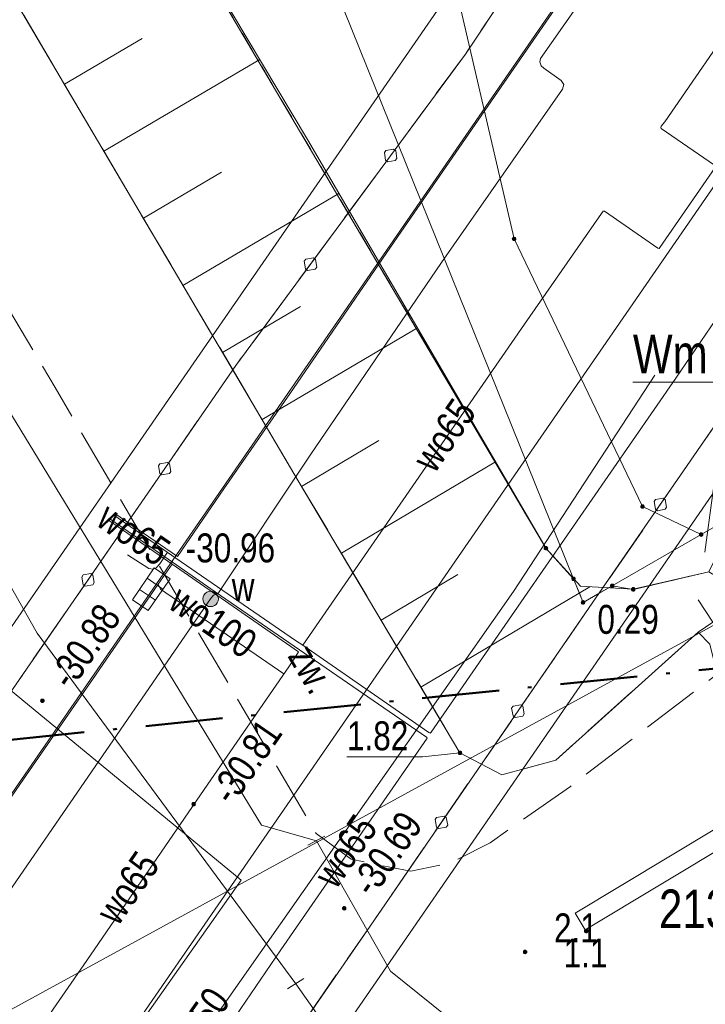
# Model space of a CAD drawing. Header units: metres. Extents: x 5450672 to 5451002, y 5973437 to 5973741.
# Tile 51 of 54: x 5450874 to 5450892, y 5973703 to 5973729. Entities that reach past the tile are written whole.
import ezdxf
from ezdxf.enums import TextEntityAlignment as Align

# ---------------------------------------------------------------- set-up
doc = ezdxf.new("R2010")
doc.units = ezdxf.units.M
for name, pattern in [('L_0_03', [1, 0.5, -0.5]), ('L_0_06', [2, 1.5, -0.5]), ('L_0_0E', [3.5, 2, -0.75, 0, -0.75])]:
    doc.linetypes.add(name, pattern=pattern)
for name, color, linetype, lineweight in [('GEPPGD', 7, 'CONTINUOUS', 18), ('GESDZI', 7, 'CONTINUOUS', 18), ('GESDZI_O', 7, 'CONTINUOUS', 18), ('GESUZY', 96, 'CONTINUOUS', 18), ('GESUZY_O', 96, 'CONTINUOUS', 18), ('GSLDSO', 7, 'CONTINUOUS', 18), ('GSLKBA', 7, 'CONTINUOUS', 18), ('GSPWPN', 7, 'CONTINUOUS', 13), ('GSPWPN_O', 7, 'CONTINUOUS', 13), ('GSPWPS', 7, 'CONTINUOUS', 13), ('GSPWPS_O', 7, 'CONTINUOUS', 13), ('GSSINK', 7, 'CONTINUOUS', 18), ('GSSINN', 7, 'CONTINUOUS', 18), ('GSSKOA', 7, 'CONTINUOUS', 18), ('GSSOTW', 7, 'CONTINUOUS', 18), ('GSSOTW_O', 7, 'CONTINUOUS', 18), ('GSSZSU', 7, 'CONTINUOUS', 18), ('GULEPR', 1, 'CONTINUOUS', 18), ('GULKPR', 36, 'CONTINUOUS', 18), ('GULWPR', 5, 'CONTINUOUS', 18), ('GULWPR_O', 5, 'CONTINUOUS', 18), ('GUPKKS', 36, 'CONTINUOUS', 18), ('GUPPRZ_O', 7, 'CONTINUOUS', 18), ('GUPWUT', 5, 'CONTINUOUS', 18), ('GUPWUT_O', 5, 'CONTINUOUS', 18), ('GUPZCP', 7, 'CONTINUOUS', 18), ('zakres', 6, 'L_0_0E', 50)]:
    doc.layers.add(name, color=color, linetype=linetype, lineweight=lineweight)
doc.styles.add('Arial', font='Arial.ttf')

msp = doc.modelspace()

# ---------------------------------------------------------------- hatches: boundary and pattern name
at = {"layer": 'GEPPGD', "linetype": 'Continuous', "lineweight": 18, "true_color": 0x000000}
for points in [[(5450887.247, 5973722.83), (5450887.235, 5973722.836), (5450887.225, 5973722.846), (5450887.218, 5973722.859), (5450887.216, 5973722.873), (5450887.218, 5973722.886), (5450887.225, 5973722.899), (5450887.235, 5973722.909), (5450887.247, 5973722.915), (5450887.261, 5973722.918), (5450887.275, 5973722.915), (5450887.288, 5973722.909), (5450887.298, 5973722.899), (5450887.304, 5973722.886), (5450887.306, 5973722.873), (5450887.304, 5973722.859), (5450887.298, 5973722.846), (5450887.288, 5973722.836), (5450887.275, 5973722.83), (5450887.261, 5973722.828)], [(5450890.574, 5973715.891), (5450890.562, 5973715.898), (5450890.552, 5973715.908), (5450890.545, 5973715.92), (5450890.543, 5973715.934), (5450890.545, 5973715.948), (5450890.552, 5973715.96), (5450890.562, 5973715.97), (5450890.574, 5973715.977), (5450890.588, 5973715.979), (5450890.602, 5973715.977), (5450890.615, 5973715.97), (5450890.625, 5973715.96), (5450890.631, 5973715.948), (5450890.633, 5973715.934), (5450890.631, 5973715.92), (5450890.625, 5973715.908), (5450890.615, 5973715.898), (5450890.602, 5973715.891), (5450890.588, 5973715.889)], [(5450892.095, 5973715.164), (5450892.083, 5973715.17), (5450892.073, 5973715.18), (5450892.067, 5973715.193), (5450892.064, 5973715.207), (5450892.067, 5973715.221), (5450892.073, 5973715.233), (5450892.083, 5973715.243), (5450892.095, 5973715.249), (5450892.109, 5973715.252), (5450892.123, 5973715.249), (5450892.136, 5973715.243), (5450892.146, 5973715.233), (5450892.152, 5973715.221), (5450892.154, 5973715.207), (5450892.152, 5973715.193), (5450892.146, 5973715.18), (5450892.136, 5973715.17), (5450892.123, 5973715.164), (5450892.109, 5973715.162)], [(5450888.074, 5973714.81), (5450888.061, 5973714.817), (5450888.051, 5973714.827), (5450888.045, 5973714.839), (5450888.043, 5973714.853), (5450888.045, 5973714.867), (5450888.051, 5973714.879), (5450888.061, 5973714.889), (5450888.074, 5973714.896), (5450888.088, 5973714.898), (5450888.102, 5973714.896), (5450888.114, 5973714.889), (5450888.124, 5973714.879), (5450888.131, 5973714.867), (5450888.133, 5973714.853), (5450888.131, 5973714.839), (5450888.124, 5973714.827), (5450888.114, 5973714.817), (5450888.102, 5973714.81), (5450888.088, 5973714.808)], [(5450888.787, 5973714.02), (5450888.774, 5973714.026), (5450888.764, 5973714.036), (5450888.758, 5973714.049), (5450888.755, 5973714.063), (5450888.758, 5973714.077), (5450888.764, 5973714.089), (5450888.774, 5973714.099), (5450888.787, 5973714.106), (5450888.8, 5973714.108), (5450888.814, 5973714.106), (5450888.827, 5973714.099), (5450888.837, 5973714.089), (5450888.843, 5973714.077), (5450888.845, 5973714.063), (5450888.843, 5973714.049), (5450888.837, 5973714.036), (5450888.827, 5973714.026), (5450888.814, 5973714.02), (5450888.8, 5973714.018)], [(5450889.792, 5973713.838), (5450889.779, 5973713.845), (5450889.77, 5973713.855), (5450889.763, 5973713.867), (5450889.761, 5973713.881), (5450889.763, 5973713.895), (5450889.77, 5973713.908), (5450889.779, 5973713.918), (5450889.792, 5973713.924), (5450889.806, 5973713.926), (5450889.82, 5973713.924), (5450889.832, 5973713.918), (5450889.842, 5973713.908), (5450889.849, 5973713.895), (5450889.851, 5973713.881), (5450889.849, 5973713.867), (5450889.842, 5973713.855), (5450889.832, 5973713.845), (5450889.82, 5973713.838), (5450889.806, 5973713.836)], [(5450890.335, 5973713.744), (5450890.322, 5973713.75), (5450890.312, 5973713.76), (5450890.306, 5973713.773), (5450890.304, 5973713.786), (5450890.306, 5973713.8), (5450890.312, 5973713.813), (5450890.322, 5973713.823), (5450890.335, 5973713.829), (5450890.349, 5973713.831), (5450890.363, 5973713.829), (5450890.375, 5973713.823), (5450890.385, 5973713.813), (5450890.392, 5973713.8), (5450890.394, 5973713.786), (5450890.392, 5973713.773), (5450890.385, 5973713.76), (5450890.375, 5973713.75), (5450890.363, 5973713.744), (5450890.349, 5973713.741)], [(5450889.034, 5973713.407), (5450889.021, 5973713.413), (5450889.011, 5973713.423), (5450889.005, 5973713.436), (5450889.003, 5973713.45), (5450889.005, 5973713.464), (5450889.011, 5973713.476), (5450889.021, 5973713.486), (5450889.034, 5973713.492), (5450889.048, 5973713.495), (5450889.062, 5973713.492), (5450889.074, 5973713.486), (5450889.084, 5973713.476), (5450889.091, 5973713.464), (5450889.093, 5973713.45), (5450889.091, 5973713.436), (5450889.084, 5973713.423), (5450889.074, 5973713.413), (5450889.062, 5973713.407), (5450889.048, 5973713.405)]]:
    msp.add_hatch(color=18, dxfattribs=at).paths.add_polyline_path(points)
at = {"layer": 'GSPWPN', "linetype": 'Continuous', "lineweight": 13, "true_color": 0x000000}
for points in [[(5450889.087, 5973704.942), (5450889.091, 5973704.952), (5450889.098, 5973704.962), (5450889.107, 5973704.969), (5450889.118, 5973704.973), (5450889.13, 5973704.975), (5450889.142, 5973704.973), (5450889.152, 5973704.969), (5450889.162, 5973704.962), (5450889.169, 5973704.952), (5450889.173, 5973704.942), (5450889.175, 5973704.93), (5450889.173, 5973704.918), (5450889.169, 5973704.907), (5450889.162, 5973704.898), (5450889.152, 5973704.891), (5450889.142, 5973704.887), (5450889.13, 5973704.885), (5450889.118, 5973704.887), (5450889.107, 5973704.891), (5450889.098, 5973704.898), (5450889.091, 5973704.907), (5450889.087, 5973704.918), (5450889.085, 5973704.93)], [(5450887.504, 5973704.4), (5450887.508, 5973704.41), (5450887.515, 5973704.42), (5450887.525, 5973704.427), (5450887.535, 5973704.431), (5450887.547, 5973704.433), (5450887.559, 5973704.431), (5450887.57, 5973704.427), (5450887.579, 5973704.42), (5450887.586, 5973704.41), (5450887.59, 5973704.4), (5450887.592, 5973704.388), (5450887.59, 5973704.376), (5450887.586, 5973704.365), (5450887.579, 5973704.356), (5450887.57, 5973704.349), (5450887.559, 5973704.345), (5450887.547, 5973704.343), (5450887.535, 5973704.345), (5450887.525, 5973704.349), (5450887.515, 5973704.356), (5450887.508, 5973704.365), (5450887.504, 5973704.376), (5450887.502, 5973704.388)]]:
    msp.add_hatch(color=18, dxfattribs=at).paths.add_polyline_path(points)
at = {"layer": 'GSPWPS', "linetype": 'Continuous', "lineweight": 13, "true_color": 0x000000}
for points in [[(5450890.307, 5973713.802), (5450890.311, 5973713.812), (5450890.318, 5973713.822), (5450890.328, 5973713.829), (5450890.338, 5973713.833), (5450890.35, 5973713.835), (5450890.362, 5973713.833), (5450890.373, 5973713.829), (5450890.382, 5973713.822), (5450890.389, 5973713.812), (5450890.393, 5973713.802), (5450890.395, 5973713.79), (5450890.393, 5973713.778), (5450890.389, 5973713.768), (5450890.382, 5973713.758), (5450890.373, 5973713.751), (5450890.362, 5973713.747), (5450890.35, 5973713.745), (5450890.338, 5973713.747), (5450890.328, 5973713.751), (5450890.318, 5973713.758), (5450890.311, 5973713.768), (5450890.307, 5973713.778), (5450890.305, 5973713.79)], [(5450874.997, 5973710.912), (5450875.001, 5973710.923), (5450875.008, 5973710.932), (5450875.018, 5973710.939), (5450875.028, 5973710.943), (5450875.04, 5973710.945), (5450875.052, 5973710.943), (5450875.062, 5973710.939), (5450875.072, 5973710.932), (5450875.079, 5973710.923), (5450875.083, 5973710.912), (5450875.085, 5973710.9), (5450875.083, 5973710.888), (5450875.079, 5973710.878), (5450875.072, 5973710.868), (5450875.062, 5973710.861), (5450875.052, 5973710.857), (5450875.04, 5973710.855), (5450875.028, 5973710.857), (5450875.018, 5973710.861), (5450875.008, 5973710.868), (5450875.001, 5973710.878), (5450874.997, 5973710.888), (5450874.995, 5973710.9)], [(5450885.817, 5973709.562), (5450885.821, 5973709.573), (5450885.828, 5973709.582), (5450885.837, 5973709.589), (5450885.848, 5973709.593), (5450885.86, 5973709.595), (5450885.872, 5973709.593), (5450885.882, 5973709.589), (5450885.892, 5973709.582), (5450885.899, 5973709.573), (5450885.903, 5973709.562), (5450885.905, 5973709.55), (5450885.903, 5973709.538), (5450885.899, 5973709.528), (5450885.892, 5973709.518), (5450885.882, 5973709.511), (5450885.872, 5973709.507), (5450885.86, 5973709.505), (5450885.848, 5973709.507), (5450885.837, 5973709.511), (5450885.828, 5973709.518), (5450885.821, 5973709.528), (5450885.817, 5973709.538), (5450885.815, 5973709.55)], [(5450878.917, 5973708.232), (5450878.921, 5973708.243), (5450878.928, 5973708.252), (5450878.938, 5973708.259), (5450878.948, 5973708.263), (5450878.96, 5973708.265), (5450878.972, 5973708.263), (5450878.982, 5973708.259), (5450878.992, 5973708.252), (5450878.999, 5973708.243), (5450879.003, 5973708.232), (5450879.005, 5973708.22), (5450879.003, 5973708.208), (5450878.999, 5973708.198), (5450878.992, 5973708.188), (5450878.982, 5973708.181), (5450878.972, 5973708.177), (5450878.96, 5973708.175), (5450878.948, 5973708.177), (5450878.938, 5973708.181), (5450878.928, 5973708.188), (5450878.921, 5973708.198), (5450878.917, 5973708.208), (5450878.915, 5973708.22)], [(5450882.817, 5973705.532), (5450882.821, 5973705.542), (5450882.828, 5973705.552), (5450882.838, 5973705.559), (5450882.848, 5973705.563), (5450882.86, 5973705.565), (5450882.872, 5973705.563), (5450882.883, 5973705.559), (5450882.892, 5973705.552), (5450882.899, 5973705.542), (5450882.903, 5973705.532), (5450882.905, 5973705.52), (5450882.903, 5973705.508), (5450882.899, 5973705.497), (5450882.892, 5973705.488), (5450882.883, 5973705.481), (5450882.872, 5973705.477), (5450882.86, 5973705.475), (5450882.848, 5973705.477), (5450882.838, 5973705.481), (5450882.828, 5973705.488), (5450882.821, 5973705.497), (5450882.817, 5973705.508), (5450882.815, 5973705.52)]]:
    msp.add_hatch(color=18, dxfattribs=at).paths.add_polyline_path(points)
at = {"layer": 'GUPWUT', "linetype": 'Continuous', "lineweight": 18, "true_color": 0x0000ff}
msp.add_hatch(color=5, dxfattribs=at).paths.add_polyline_path([(5450879.207, 5973713.592), (5450879.227, 5973713.64), (5450879.259, 5973713.681), (5450879.3, 5973713.713), (5450879.348, 5973713.733), (5450879.4, 5973713.74), (5450879.452, 5973713.733), (5450879.5, 5973713.713), (5450879.541, 5973713.681), (5450879.573, 5973713.64), (5450879.593, 5973713.592), (5450879.6, 5973713.54), (5450879.593, 5973713.488), (5450879.573, 5973713.44), (5450879.541, 5973713.399), (5450879.5, 5973713.367), (5450879.452, 5973713.347), (5450879.4, 5973713.34), (5450879.348, 5973713.347), (5450879.3, 5973713.367), (5450879.259, 5973713.399), (5450879.227, 5973713.44), (5450879.207, 5973713.488), (5450879.2, 5973713.54)])

# ---------------------------------------------------------------- linework, layer by layer
at = {"layer": 'GEPPGD', "color": 7, "linetype": 'Continuous', "lineweight": 18, "flags": 128}
for points in [[(5450887.247, 5973722.83), (5450887.235, 5973722.836), (5450887.225, 5973722.846), (5450887.218, 5973722.859), (5450887.216, 5973722.873), (5450887.218, 5973722.886), (5450887.225, 5973722.899), (5450887.235, 5973722.909), (5450887.247, 5973722.915), (5450887.261, 5973722.918), (5450887.275, 5973722.915), (5450887.288, 5973722.909), (5450887.298, 5973722.899), (5450887.304, 5973722.886), (5450887.306, 5973722.873), (5450887.304, 5973722.859), (5450887.298, 5973722.846), (5450887.288, 5973722.836), (5450887.275, 5973722.83), (5450887.261, 5973722.828)], [(5450890.574, 5973715.891), (5450890.562, 5973715.898), (5450890.552, 5973715.908), (5450890.545, 5973715.92), (5450890.543, 5973715.934), (5450890.545, 5973715.948), (5450890.552, 5973715.96), (5450890.562, 5973715.97), (5450890.574, 5973715.977), (5450890.588, 5973715.979), (5450890.602, 5973715.977), (5450890.615, 5973715.97), (5450890.625, 5973715.96), (5450890.631, 5973715.948), (5450890.633, 5973715.934), (5450890.631, 5973715.92), (5450890.625, 5973715.908), (5450890.615, 5973715.898), (5450890.602, 5973715.891), (5450890.588, 5973715.889)], [(5450892.095, 5973715.164), (5450892.083, 5973715.17), (5450892.073, 5973715.18), (5450892.067, 5973715.193), (5450892.064, 5973715.207), (5450892.067, 5973715.221), (5450892.073, 5973715.233), (5450892.083, 5973715.243), (5450892.095, 5973715.249), (5450892.109, 5973715.252), (5450892.123, 5973715.249), (5450892.136, 5973715.243), (5450892.146, 5973715.233), (5450892.152, 5973715.221), (5450892.154, 5973715.207), (5450892.152, 5973715.193), (5450892.146, 5973715.18), (5450892.136, 5973715.17), (5450892.123, 5973715.164), (5450892.109, 5973715.162)], [(5450888.074, 5973714.81), (5450888.061, 5973714.817), (5450888.051, 5973714.827), (5450888.045, 5973714.839), (5450888.043, 5973714.853), (5450888.045, 5973714.867), (5450888.051, 5973714.879), (5450888.061, 5973714.889), (5450888.074, 5973714.896), (5450888.088, 5973714.898), (5450888.102, 5973714.896), (5450888.114, 5973714.889), (5450888.124, 5973714.879), (5450888.131, 5973714.867), (5450888.133, 5973714.853), (5450888.131, 5973714.839), (5450888.124, 5973714.827), (5450888.114, 5973714.817), (5450888.102, 5973714.81), (5450888.088, 5973714.808)], [(5450888.787, 5973714.02), (5450888.774, 5973714.026), (5450888.764, 5973714.036), (5450888.758, 5973714.049), (5450888.755, 5973714.063), (5450888.758, 5973714.077), (5450888.764, 5973714.089), (5450888.774, 5973714.099), (5450888.787, 5973714.106), (5450888.8, 5973714.108), (5450888.814, 5973714.106), (5450888.827, 5973714.099), (5450888.837, 5973714.089), (5450888.843, 5973714.077), (5450888.845, 5973714.063), (5450888.843, 5973714.049), (5450888.837, 5973714.036), (5450888.827, 5973714.026), (5450888.814, 5973714.02), (5450888.8, 5973714.018)], [(5450889.792, 5973713.838), (5450889.779, 5973713.845), (5450889.77, 5973713.855), (5450889.763, 5973713.867), (5450889.761, 5973713.881), (5450889.763, 5973713.895), (5450889.77, 5973713.908), (5450889.779, 5973713.918), (5450889.792, 5973713.924), (5450889.806, 5973713.926), (5450889.82, 5973713.924), (5450889.832, 5973713.918), (5450889.842, 5973713.908), (5450889.849, 5973713.895), (5450889.851, 5973713.881), (5450889.849, 5973713.867), (5450889.842, 5973713.855), (5450889.832, 5973713.845), (5450889.82, 5973713.838), (5450889.806, 5973713.836)], [(5450890.335, 5973713.744), (5450890.322, 5973713.75), (5450890.312, 5973713.76), (5450890.306, 5973713.773), (5450890.304, 5973713.786), (5450890.306, 5973713.8), (5450890.312, 5973713.813), (5450890.322, 5973713.823), (5450890.335, 5973713.829), (5450890.349, 5973713.831), (5450890.363, 5973713.829), (5450890.375, 5973713.823), (5450890.385, 5973713.813), (5450890.392, 5973713.8), (5450890.394, 5973713.786), (5450890.392, 5973713.773), (5450890.385, 5973713.76), (5450890.375, 5973713.75), (5450890.363, 5973713.744), (5450890.349, 5973713.741)], [(5450889.034, 5973713.407), (5450889.021, 5973713.413), (5450889.011, 5973713.423), (5450889.005, 5973713.436), (5450889.003, 5973713.45), (5450889.005, 5973713.464), (5450889.011, 5973713.476), (5450889.021, 5973713.486), (5450889.034, 5973713.492), (5450889.048, 5973713.495), (5450889.062, 5973713.492), (5450889.074, 5973713.486), (5450889.084, 5973713.476), (5450889.091, 5973713.464), (5450889.093, 5973713.45), (5450889.091, 5973713.436), (5450889.084, 5973713.423), (5450889.074, 5973713.413), (5450889.062, 5973713.407), (5450889.048, 5973713.405)]]:
    msp.add_lwpolyline(points, close=True, dxfattribs=at)
at = {"layer": 'GESDZI', "color": 7, "linetype": 'Continuous', "lineweight": 18, "flags": 128}
for points in [[(5450887.261, 5973722.873), (5450890.588, 5973715.934), (5450892.109, 5973715.207), (5450889.806, 5973713.881), (5450889.048, 5973713.45), (5450888.8, 5973714.063), (5450880.098, 5973735.655), (5450877.693, 5973739.33), (5450882.55, 5973740.584), (5450883.673, 5973738.337)], [(5450888.088, 5973714.853), (5450875.658, 5973735.93), (5450874.099, 5973738.402), (5450877.693, 5973739.33), (5450880.098, 5973735.655), (5450888.8, 5973714.063)], [(5450892.307, 5973714.242), (5450890.349, 5973713.786), (5450889.806, 5973713.881), (5450892.109, 5973715.207), (5450893.045, 5973715.743)], [(5450868.694, 5973699.87), (5450894.454, 5973713.965), (5450901.457, 5973702.377)]]:
    msp.add_lwpolyline(points, close=True, dxfattribs=at)
for points in [[(5450883.673, 5973738.337), (5450887.261, 5973722.873)], [(5450888.088, 5973714.853), (5450875.658, 5973735.93)], [(5450887.261, 5973722.873), (5450890.588, 5973715.934)], [(5450890.588, 5973715.934), (5450892.109, 5973715.207)], [(5450892.109, 5973715.207), (5450893.045, 5973715.743)], [(5450888.8, 5973714.063), (5450888.088, 5973714.853)], [(5450892.307, 5973714.242), (5450890.349, 5973713.786)], [(5450868.694, 5973699.87), (5450894.454, 5973713.965)], [(5450889.048, 5973713.45), (5450888.8, 5973714.063)], [(5450889.806, 5973713.881), (5450889.048, 5973713.45)], [(5450890.349, 5973713.786), (5450889.806, 5973713.881)]]:
    msp.add_lwpolyline(points, dxfattribs=at)
at = {"layer": 'GESUZY', "color": 96, "linetype": 'L_0_03', "lineweight": 18, "flags": 128}
for points in [[(5450875.658, 5973735.93), (5450888.088, 5973714.853)], [(5450888.088, 5973714.853), (5450875.658, 5973735.93)], [(5450888.088, 5973714.853), (5450888.8, 5973714.063)], [(5450888.8, 5973714.063), (5450888.088, 5973714.853)], [(5450890.349, 5973713.786), (5450892.307, 5973714.242)], [(5450892.307, 5973714.242), (5450890.349, 5973713.786)], [(5450888.8, 5973714.063), (5450889.048, 5973713.45)], [(5450889.048, 5973713.45), (5450888.8, 5973714.063)], [(5450889.048, 5973713.45), (5450889.806, 5973713.881)], [(5450889.806, 5973713.881), (5450889.048, 5973713.45)], [(5450889.806, 5973713.881), (5450890.349, 5973713.786)], [(5450890.349, 5973713.786), (5450889.806, 5973713.881)]]:
    msp.add_lwpolyline(points, dxfattribs=at)
at = {"layer": 'GESUZY_O', "color": 96, "linetype": 'Continuous', "lineweight": 13, "flags": 128}
msp.add_lwpolyline([(5450892.201, 5973714.754), (5450892.8, 5973719.159), (5450890.34, 5973719.159)], dxfattribs=at)
at = {"layer": 'GSLDSO', "color": 7, "linetype": 'Continuous', "lineweight": 18, "flags": 128}
for points in [[(5450894.455, 5973713.687), (5450896.851, 5973709.623), (5450889.099, 5973704.966)], [(5450894.025, 5973713.433), (5450896.169, 5973709.797), (5450888.841, 5973705.394)], [(5450889.099, 5973704.966), (5450888.841, 5973705.394)]]:
    msp.add_lwpolyline(points, dxfattribs=at)
at = {"layer": 'GSLKBA', "color": 7, "linetype": 'Continuous', "lineweight": 18, "flags": 128}
for points in [[(5450890.749, 5973734.979), (5450889.17, 5973732.44), (5450886, 5973727.66), (5450880.05, 5973719.59), (5450874.38, 5973711.36), (5450868.71, 5973703.12), (5450863.04, 5973694.89), (5450857.36, 5973686.66), (5450851.68, 5973678.41), (5450846, 5973670.19), (5450840.33, 5973661.97), (5450834.65, 5973653.74)], [(5450832.42, 5973630.97), (5450838.11, 5973639.2), (5450843.79, 5973647.45), (5450855.15, 5973663.92), (5450860.82, 5973672.13), (5450866.48, 5973680.36), (5450872.16, 5973688.6), (5450877.87, 5973696.85), (5450883.53, 5973705.06), (5450889.21, 5973713.32), (5450894.88, 5973721.54), (5450897.56, 5973725.426)]]:
    msp.add_lwpolyline(points, dxfattribs=at)
for points in [[(5450884.14, 5973725.194), (5450884.194, 5973725.155), (5450884.224, 5973724.957), (5450884.184, 5973724.903), (5450883.987, 5973724.873), (5450883.933, 5973724.913), (5450883.903, 5973725.11), (5450883.943, 5973725.164)], [(5450884.14, 5973725.194), (5450884.194, 5973725.155), (5450884.224, 5973724.957), (5450884.184, 5973724.903), (5450883.987, 5973724.873), (5450883.933, 5973724.913), (5450883.903, 5973725.11), (5450883.943, 5973725.164)], [(5450882.063, 5973722.377), (5450882.117, 5973722.337), (5450882.147, 5973722.14), (5450882.107, 5973722.086), (5450881.91, 5973722.056), (5450881.856, 5973722.095), (5450881.826, 5973722.293), (5450881.866, 5973722.347)], [(5450882.063, 5973722.377), (5450882.117, 5973722.337), (5450882.147, 5973722.14), (5450882.107, 5973722.086), (5450881.91, 5973722.056), (5450881.856, 5973722.095), (5450881.826, 5973722.293), (5450881.866, 5973722.347)], [(5450878.28, 5973717.079), (5450878.335, 5973717.041), (5450878.371, 5973716.844), (5450878.333, 5973716.789), (5450878.136, 5973716.753), (5450878.081, 5973716.791), (5450878.045, 5973716.988), (5450878.083, 5973717.043)], [(5450878.28, 5973717.079), (5450878.335, 5973717.041), (5450878.371, 5973716.844), (5450878.333, 5973716.789), (5450878.136, 5973716.753), (5450878.081, 5973716.791), (5450878.045, 5973716.988), (5450878.083, 5973717.043)], [(5450890.98, 5973715.826), (5450890.924, 5973715.864), (5450890.888, 5973716.061), (5450890.926, 5973716.116), (5450891.123, 5973716.153), (5450891.178, 5973716.115), (5450891.214, 5973715.918), (5450891.176, 5973715.863)], [(5450890.98, 5973715.826), (5450890.924, 5973715.864), (5450890.888, 5973716.061), (5450890.926, 5973716.116), (5450891.123, 5973716.153), (5450891.178, 5973716.115), (5450891.214, 5973715.918), (5450891.176, 5973715.863)], [(5450876.294, 5973714.197), (5450876.349, 5973714.159), (5450876.385, 5973713.962), (5450876.347, 5973713.907), (5450876.15, 5973713.871), (5450876.095, 5973713.909), (5450876.059, 5973714.106), (5450876.097, 5973714.161)], [(5450876.294, 5973714.197), (5450876.349, 5973714.159), (5450876.385, 5973713.962), (5450876.347, 5973713.907), (5450876.15, 5973713.871), (5450876.095, 5973713.909), (5450876.059, 5973714.106), (5450876.097, 5973714.161)], [(5450887.29, 5973710.469), (5450887.235, 5973710.507), (5450887.198, 5973710.704), (5450887.236, 5973710.759), (5450887.433, 5973710.795), (5450887.488, 5973710.757), (5450887.525, 5973710.56), (5450887.487, 5973710.505)], [(5450887.29, 5973710.469), (5450887.235, 5973710.507), (5450887.198, 5973710.704), (5450887.236, 5973710.759), (5450887.433, 5973710.795), (5450887.488, 5973710.757), (5450887.525, 5973710.56), (5450887.487, 5973710.505)], [(5450885.307, 5973707.585), (5450885.252, 5973707.623), (5450885.215, 5973707.82), (5450885.253, 5973707.875), (5450885.45, 5973707.911), (5450885.505, 5973707.873), (5450885.542, 5973707.676), (5450885.504, 5973707.621)], [(5450885.307, 5973707.585), (5450885.252, 5973707.623), (5450885.215, 5973707.82), (5450885.253, 5973707.875), (5450885.45, 5973707.911), (5450885.505, 5973707.873), (5450885.542, 5973707.676), (5450885.504, 5973707.621)]]:
    msp.add_lwpolyline(points, close=True, dxfattribs=at)
at = {"layer": 'GSPWPN', "color": 7, "linetype": 'Continuous', "lineweight": 13, "flags": 128}
for points in [[(5450889.087, 5973704.942), (5450889.091, 5973704.952), (5450889.098, 5973704.962), (5450889.107, 5973704.969), (5450889.118, 5973704.973), (5450889.13, 5973704.975), (5450889.142, 5973704.973), (5450889.152, 5973704.969), (5450889.162, 5973704.962), (5450889.169, 5973704.952), (5450889.173, 5973704.942), (5450889.175, 5973704.93), (5450889.173, 5973704.918), (5450889.169, 5973704.907), (5450889.162, 5973704.898), (5450889.152, 5973704.891), (5450889.142, 5973704.887), (5450889.13, 5973704.885), (5450889.118, 5973704.887), (5450889.107, 5973704.891), (5450889.098, 5973704.898), (5450889.091, 5973704.907), (5450889.087, 5973704.918), (5450889.085, 5973704.93)], [(5450887.504, 5973704.4), (5450887.508, 5973704.41), (5450887.515, 5973704.42), (5450887.525, 5973704.427), (5450887.535, 5973704.431), (5450887.547, 5973704.433), (5450887.559, 5973704.431), (5450887.57, 5973704.427), (5450887.579, 5973704.42), (5450887.586, 5973704.41), (5450887.59, 5973704.4), (5450887.592, 5973704.388), (5450887.59, 5973704.376), (5450887.586, 5973704.365), (5450887.579, 5973704.356), (5450887.57, 5973704.349), (5450887.559, 5973704.345), (5450887.547, 5973704.343), (5450887.535, 5973704.345), (5450887.525, 5973704.349), (5450887.515, 5973704.356), (5450887.508, 5973704.365), (5450887.504, 5973704.376), (5450887.502, 5973704.388)]]:
    msp.add_lwpolyline(points, close=True, dxfattribs=at)
at = {"layer": 'GSPWPS', "color": 7, "linetype": 'Continuous', "lineweight": 13, "flags": 128}
for points in [[(5450890.307, 5973713.802), (5450890.311, 5973713.812), (5450890.318, 5973713.822), (5450890.328, 5973713.829), (5450890.338, 5973713.833), (5450890.35, 5973713.835), (5450890.362, 5973713.833), (5450890.373, 5973713.829), (5450890.382, 5973713.822), (5450890.389, 5973713.812), (5450890.393, 5973713.802), (5450890.395, 5973713.79), (5450890.393, 5973713.778), (5450890.389, 5973713.768), (5450890.382, 5973713.758), (5450890.373, 5973713.751), (5450890.362, 5973713.747), (5450890.35, 5973713.745), (5450890.338, 5973713.747), (5450890.328, 5973713.751), (5450890.318, 5973713.758), (5450890.311, 5973713.768), (5450890.307, 5973713.778), (5450890.305, 5973713.79)], [(5450874.997, 5973710.912), (5450875.001, 5973710.923), (5450875.008, 5973710.932), (5450875.018, 5973710.939), (5450875.028, 5973710.943), (5450875.04, 5973710.945), (5450875.052, 5973710.943), (5450875.062, 5973710.939), (5450875.072, 5973710.932), (5450875.079, 5973710.923), (5450875.083, 5973710.912), (5450875.085, 5973710.9), (5450875.083, 5973710.888), (5450875.079, 5973710.878), (5450875.072, 5973710.868), (5450875.062, 5973710.861), (5450875.052, 5973710.857), (5450875.04, 5973710.855), (5450875.028, 5973710.857), (5450875.018, 5973710.861), (5450875.008, 5973710.868), (5450875.001, 5973710.878), (5450874.997, 5973710.888), (5450874.995, 5973710.9)], [(5450885.817, 5973709.562), (5450885.821, 5973709.573), (5450885.828, 5973709.582), (5450885.837, 5973709.589), (5450885.848, 5973709.593), (5450885.86, 5973709.595), (5450885.872, 5973709.593), (5450885.882, 5973709.589), (5450885.892, 5973709.582), (5450885.899, 5973709.573), (5450885.903, 5973709.562), (5450885.905, 5973709.55), (5450885.903, 5973709.538), (5450885.899, 5973709.528), (5450885.892, 5973709.518), (5450885.882, 5973709.511), (5450885.872, 5973709.507), (5450885.86, 5973709.505), (5450885.848, 5973709.507), (5450885.837, 5973709.511), (5450885.828, 5973709.518), (5450885.821, 5973709.528), (5450885.817, 5973709.538), (5450885.815, 5973709.55)], [(5450878.917, 5973708.232), (5450878.921, 5973708.243), (5450878.928, 5973708.252), (5450878.938, 5973708.259), (5450878.948, 5973708.263), (5450878.96, 5973708.265), (5450878.972, 5973708.263), (5450878.982, 5973708.259), (5450878.992, 5973708.252), (5450878.999, 5973708.243), (5450879.003, 5973708.232), (5450879.005, 5973708.22), (5450879.003, 5973708.208), (5450878.999, 5973708.198), (5450878.992, 5973708.188), (5450878.982, 5973708.181), (5450878.972, 5973708.177), (5450878.96, 5973708.175), (5450878.948, 5973708.177), (5450878.938, 5973708.181), (5450878.928, 5973708.188), (5450878.921, 5973708.198), (5450878.917, 5973708.208), (5450878.915, 5973708.22)], [(5450882.817, 5973705.532), (5450882.821, 5973705.542), (5450882.828, 5973705.552), (5450882.838, 5973705.559), (5450882.848, 5973705.563), (5450882.86, 5973705.565), (5450882.872, 5973705.563), (5450882.883, 5973705.559), (5450882.892, 5973705.552), (5450882.899, 5973705.542), (5450882.903, 5973705.532), (5450882.905, 5973705.52), (5450882.903, 5973705.508), (5450882.899, 5973705.497), (5450882.892, 5973705.488), (5450882.883, 5973705.481), (5450882.872, 5973705.477), (5450882.86, 5973705.475), (5450882.848, 5973705.477), (5450882.838, 5973705.481), (5450882.828, 5973705.488), (5450882.821, 5973705.497), (5450882.817, 5973705.508), (5450882.815, 5973705.52)]]:
    msp.add_lwpolyline(points, close=True, dxfattribs=at)
at = {"layer": 'GSPWPS_O', "color": 7, "linetype": 'Continuous', "lineweight": 13, "flags": 128}
msp.add_lwpolyline([(5450885.86, 5973709.55), (5450884.891, 5973709.445), (5450882.931, 5973709.445)], dxfattribs=at)
at = {"layer": 'GSSINK', "color": 7, "linetype": 'Continuous', "lineweight": 18, "flags": 128}
msp.add_lwpolyline([(5450898.152, 5973724.595), (5450895.74, 5973721.1), (5450888.37, 5973710.41), (5450864.3, 5973675.5), (5450848.97, 5973653.28), (5450825.56, 5973619.34), (5450800.71, 5973583.31), (5450779.56, 5973552.63), (5450763.23, 5973528.96), (5450755.93, 5973518.6), (5450744.27, 5973503.7), (5450743.237, 5973502.493), (5450731.904, 5973509.257), (5450733.85, 5973511.51), (5450743.62, 5973523.84), (5450753.2, 5973537.31), (5450769.65, 5973561.17), (5450790.4, 5973591.26), (5450815.86, 5973628.18), (5450837.29, 5973659.24), (5450849.91, 5973677.54), (5450875.1, 5973714.07), (5450885.68, 5973729.4), (5450890.128, 5973735.85)], close=True, dxfattribs=at)
at = {"layer": 'GSSINN', "color": 7, "linetype": 'Continuous', "lineweight": 18, "flags": 128}
for points in [[(5450883.673, 5973738.337), (5450887.261, 5973722.873)], [(5450887.261, 5973722.873), (5450890.588, 5973715.934)], [(5450890.588, 5973715.934), (5450892.109, 5973715.207)], [(5450892.109, 5973715.207), (5450893.045, 5973715.743)]]:
    msp.add_lwpolyline(points, dxfattribs=at)
at = {"layer": 'GSSKOA', "color": 7, "linetype": 'L_0_06', "lineweight": 18, "flags": 128}
msp.add_lwpolyline([(5450732.736, 5973508.76), (5450737.66, 5973514.64), (5450749.5, 5973530.31), (5450755.17, 5973538.49), (5450760.82, 5973546.72), (5450766.52, 5973554.96), (5450772.2, 5973563.2), (5450777.88, 5973571.45), (5450783.54, 5973579.66), (5450789.24, 5973587.88), (5450794.91, 5973596.12), (5450800.57, 5973604.34), (5450806.24, 5973612.58), (5450811.93, 5973620.82), (5450817.62, 5973629.05), (5450823.28, 5973637.27), (5450828.99, 5973645.53), (5450834.65, 5973653.74), (5450840.33, 5973661.97), (5450846, 5973670.19), (5450851.68, 5973678.41), (5450857.36, 5973686.66), (5450863.04, 5973694.89), (5450868.71, 5973703.12), (5450874.38, 5973711.36), (5450880.05, 5973719.59), (5450886, 5973727.66), (5450889.17, 5973732.44), (5450890.749, 5973734.979), (5450897.56, 5973725.426), (5450894.88, 5973721.54), (5450889.21, 5973713.32), (5450883.53, 5973705.06), (5450877.87, 5973696.85), (5450872.16, 5973688.6), (5450866.48, 5973680.36), (5450860.82, 5973672.13), (5450855.15, 5973663.92), (5450843.79, 5973647.45), (5450838.11, 5973639.2), (5450832.42, 5973630.97), (5450826.76, 5973622.77), (5450821.08, 5973614.52), (5450815.4, 5973606.29), (5450809.71, 5973598.04), (5450804.06, 5973589.82), (5450798.36, 5973581.56), (5450792.67, 5973573.31), (5450787, 5973565.1), (5450781.33, 5973556.88), (5450775.66, 5973548.65), (5450769.97, 5973540.41), (5450764.29, 5973532.18), (5450758.55, 5973523.94), (5450752.58, 5973515.69), (5450746.3, 5973507.68), (5450742.38, 5973503.004)], close=True, dxfattribs=at)
at = {"layer": 'GSSOTW', "color": 7, "linetype": 'L_0_06', "lineweight": 18, "flags": 128}
for points in [[(5450869.268, 5973737.155), (5450874.42, 5973728.9), (5450881.67, 5973716.6), (5450885.86, 5973709.55), (5450886.94, 5973708.98), (5450888.34, 5973709.36), (5450892.03, 5973712.68)], [(5450892.03, 5973712.68), (5450892.33, 5973712.37), (5450892.52, 5973711.59), (5450888.72, 5973708.68), (5450886.64, 5973707.22), (5450885.59, 5973706.69), (5450884.59, 5973706.48), (5450883.04, 5973706.79), (5450882.13, 5973707.46), (5450875.37, 5973719.02), (5450868.52, 5973730.62), (5450865.205, 5973736.106)]]:
    msp.add_lwpolyline(points, dxfattribs=at)
at = {"layer": 'GSSZSU', "color": 7, "linetype": 'Continuous', "lineweight": 18, "flags": 128}
msp.add_lwpolyline([(5450893.39, 5973713.6), (5450892.03, 5973712.68), (5450888.34, 5973709.36), (5450886.94, 5973708.98), (5450885.86, 5973709.55), (5450881.67, 5973716.6), (5450874.42, 5973728.9), (5450869.268, 5973737.155), (5450874.039, 5973738.387), (5450875.66, 5973735.93), (5450881.91, 5973725.45), (5450888.09, 5973714.85), (5450888.98, 5973713.87), (5450890.35, 5973713.79), (5450892.31, 5973714.24)], close=True, dxfattribs=at)
for points in [[(5450875.61, 5973726.881), (5450877.625, 5973728.068)], [(5450876.634, 5973725.143), (5450880.673, 5973727.524)], [(5450877.658, 5973723.406), (5450879.682, 5973724.599)], [(5450878.683, 5973721.668), (5450882.725, 5973724.051)], [(5450879.707, 5973719.931), (5450881.724, 5973721.12)], [(5450880.731, 5973718.193), (5450884.757, 5973720.567)], [(5450881.755, 5973716.456), (5450883.76, 5973717.648)], [(5450882.786, 5973714.723), (5450886.78, 5973717.097)], [(5450883.816, 5973712.989), (5450885.806, 5973714.171)], [(5450884.847, 5973711.255), (5450889.223, 5973713.856)], [(5450892.415, 5973712.941), (5450892.028, 5973713.513)]]:
    msp.add_lwpolyline(points, dxfattribs=at)
at = {"layer": 'GULEPR', "color": 1, "linetype": 'Continuous', "lineweight": 18, "flags": 128}
for points in [[(5450882.14, 5973707.272), (5450880.718, 5973707.672), (5450872.211, 5973721.627), (5450872.928, 5973721.738), (5450864.937, 5973736.037)], [(5450881.604, 5973703.566), (5450874.905, 5973712.65), (5450871.937, 5973717.878), (5450862.929, 5973731.499), (5450860.675, 5973734.937)], [(5450739.328, 5973504.825), (5450739.51, 5973505.03), (5450748.75, 5973516.53), (5450757.42, 5973528.46), (5450895.375, 5973728.49)], [(5450882.14, 5973707.272), (5450884.056, 5973703.895), (5450891.313, 5973698.048), (5450893.326, 5973698.325), (5450893.948, 5973696.862), (5450893.5, 5973693.588), (5450894.84, 5973689.61), (5450905.85, 5973676.04), (5450905.3, 5973673.29), (5450890.96, 5973663.42), (5450886.73, 5973669.49)], [(5450890.782, 5973685.339), (5450889.247, 5973689.397), (5450887.098, 5973691.817), (5450886.629, 5973696.745), (5450885.074, 5973698.642), (5450881.604, 5973703.566)]]:
    msp.add_lwpolyline(points, dxfattribs=at)
at = {"layer": 'GULKPR', "color": 36, "linetype": 'Continuous', "lineweight": 18, "flags": 128}
msp.add_lwpolyline([(5450891.64, 5973733.729), (5450864.09, 5973693.78), (5450752.44, 5973531.9), (5450743.95, 5973520.2), (5450734.89, 5973508.94), (5450734.04, 5973507.982)], dxfattribs=at)
at = {"layer": 'GULWPR', "color": 5, "linetype": 'Continuous', "lineweight": 18, "flags": 128}
for points in [[(5450876.245, 5973700.644), (5450880.188, 5973706.247), (5450868.819, 5973715.619), (5450865.746, 5973718.164), (5450862.627, 5973723.397), (5450857.173, 5973734.033)], [(5450876.92, 5973715.75), (5450878.54, 5973714.64), (5450879.74, 5973716.39), (5450881.45, 5973718.86), (5450884.25, 5973722.93), (5450891.669, 5973733.688)], [(5450892.503, 5973732.519), (5450892.29, 5973732.21), (5450892.16, 5973732.11), (5450892.01, 5973732.15), (5450891.58, 5973732.44), (5450891.48, 5973732.49), (5450891.37, 5973732.47), (5450891.3, 5973732.39), (5450890.01, 5973730.52), (5450888.86, 5973728.85), (5450887.95, 5973727.55), (5450887.93, 5973727.46), (5450887.96, 5973727.36), (5450888.03, 5973727.3), (5450888.48, 5973726.98), (5450888.55, 5973726.87), (5450888.52, 5973726.75), (5450885.38, 5973722.26), (5450881.98, 5973717.27), (5450879.59, 5973713.67), (5450879.47, 5973713.64), (5450879.4, 5973713.54), (5450874.83, 5973706.9), (5450868.72, 5973698.03)], [(5450881.79, 5973712.34), (5450883.81, 5973715.27), (5450887.53, 5973720.66), (5450889.47, 5973723.44), (5450889.57, 5973723.59), (5450889.6, 5973723.59), (5450890.99, 5973722.63), (5450891.02, 5973722.62), (5450891.04, 5973722.65), (5450892.47, 5973724.72), (5450892.48, 5973724.75), (5450892.45, 5973724.78), (5450891.07, 5973725.73), (5450891.06, 5973725.75), (5450891.07, 5973725.79), (5450891.17, 5973725.91), (5450893.21, 5973728.88), (5450894.1, 5973730.16), (5450894.142, 5973730.22)], [(5450881.79, 5973712.34), (5450885.05, 5973710.08), (5450885.09, 5973710.06), (5450885.11, 5973710.09), (5450887.52, 5973713.58), (5450891.45, 5973719.26), (5450893.14, 5973721.73), (5450893.86, 5973722.78), (5450896.61, 5973726.758)], [(5450794.71, 5973579.79), (5450799.5, 5973586.75), (5450802.45, 5973591.02), (5450805.93, 5973596.08), (5450810.82, 5973603.13), (5450814.92, 5973609.11), (5450818.7, 5973614.61), (5450822.55, 5973620.15), (5450827.8, 5973627.78), (5450830.5, 5973631.69), (5450834.43, 5973637.34), (5450836.1, 5973639.92), (5450840.83, 5973646.66), (5450845.49, 5973653.46), (5450851.15, 5973661.65), (5450857.09, 5973670.18), (5450863.91, 5973680.13), (5450866.28, 5973683.56), (5450870.41, 5973689.58), (5450873.93, 5973694.68), (5450877.4, 5973699.68), (5450887.25, 5973713.73), (5450890.91, 5973719.34)], [(5450876.89, 5973715.71), (5450878.5, 5973714.6), (5450881.6, 5973712.46), (5450881.79, 5973712.34)], [(5450867.56, 5973684.64), (5450871, 5973689.61), (5450874.4, 5973694.55), (5450877.81, 5973699.5), (5450879.53, 5973701.97), (5450881.22, 5973704.44), (5450885.01, 5973709.93), (5450884.99, 5973709.96), (5450881.7, 5973712.22), (5450879.52, 5973713.72), (5450878.41, 5973714.49), (5450876.81, 5973715.6)], [(5450876.78, 5973715.56), (5450878.4, 5973714.44)], [(5450878.28, 5973714.75), (5450878.08, 5973714.45), (5450877.99, 5973714.35), (5450877.91, 5973714.31), (5450877.8, 5973714.33), (5450877.25, 5973714.68)], [(5450878.4, 5973714.44), (5450878.04, 5973713.92), (5450876.34, 5973711.45), (5450874.63, 5973708.98), (5450871.23, 5973704.05), (5450869.52, 5973701.58), (5450867.82, 5973699.11), (5450866.12, 5973696.64), (5450864.41, 5973694.17), (5450862.71, 5973691.7), (5450861.01, 5973689.23)], [(5450865.17, 5973688.18), (5450867.61, 5973691.77), (5450873.65, 5973700.53), (5450874.35, 5973701.51), (5450876.19, 5973704.17), (5450879.23, 5973708.6), (5450881.52, 5973711.92), (5450881.68, 5973712.17), (5450878.4, 5973714.44)], [(5450878.04, 5973713.92), (5450878.1, 5973713.79), (5450881.3, 5973711.6)]]:
    msp.add_lwpolyline(points, dxfattribs=at)
at = {"layer": 'GUPKKS', "color": 36, "linetype": 'Continuous', "lineweight": 18, "flags": 128}
msp.add_lwpolyline([(5450878.349, 5973714.06), (5450877.782, 5973713.236), (5450877.371, 5973713.52), (5450877.938, 5973714.344)], close=True, dxfattribs=at)
for points in [[(5450878.165, 5973713.792), (5450877.753, 5973714.076)], [(5450877.967, 5973713.504), (5450877.555, 5973713.788)]]:
    msp.add_lwpolyline(points, dxfattribs=at)
at = {"layer": 'GUPWUT', "color": 5, "linetype": 'Continuous', "lineweight": 18, "flags": 128}
msp.add_lwpolyline([(5450879.207, 5973713.592), (5450879.227, 5973713.64), (5450879.259, 5973713.681), (5450879.3, 5973713.713), (5450879.348, 5973713.733), (5450879.4, 5973713.74), (5450879.452, 5973713.733), (5450879.5, 5973713.713), (5450879.541, 5973713.681), (5450879.573, 5973713.64), (5450879.593, 5973713.592), (5450879.6, 5973713.54), (5450879.593, 5973713.488), (5450879.573, 5973713.44), (5450879.541, 5973713.399), (5450879.5, 5973713.367), (5450879.452, 5973713.347), (5450879.4, 5973713.34), (5450879.348, 5973713.347), (5450879.3, 5973713.367), (5450879.259, 5973713.399), (5450879.227, 5973713.44), (5450879.207, 5973713.488), (5450879.2, 5973713.54)], close=True, dxfattribs=at)
at = {"layer": 'GUPZCP', "color": 7, "linetype": 'Continuous', "lineweight": 18, "flags": 128}
for points in [[(5450882.361, 5973707.39), (5450881.919, 5973707.155)], [(5450881.817, 5973703.697), (5450881.391, 5973703.435)]]:
    msp.add_lwpolyline(points, dxfattribs=at)
at = {"layer": 'zakres', "lineweight": 50, "flags": 128}
msp.add_lwpolyline([(5450792.1, 5973491.7), (5450753.5, 5973561.1), (5450752.8, 5973575), (5450772.7, 5973592), (5450778.9, 5973688.5), (5450775.2, 5973699.87), (5450898.93, 5973712.39), (5450985.09, 5973584.37), (5450835.61, 5973486.38), (5450845.88, 5973469.31), (5450818.84, 5973453.46), (5450791.19, 5973456.71)], close=True, dxfattribs=at)

# ---------------------------------------------------------------- texts
at = {"layer": 'GESDZI_O', "color": 7, "style": 'Arial', "width": 0.78}
msp.add_text('213/46', height=1, dxfattribs=at).set_placement((5450891.016, 5973706.007), align=Align.TOP_LEFT)
at = {"layer": 'GESUZY_O', "color": 96, "style": 'Arial', "width": 0.78}
msp.add_text('Wm', height=1, dxfattribs=at).set_placement((5450890.34, 5973720.389), align=Align.TOP_LEFT)
at = {"layer": 'GSPWPN_O', "color": 7, "style": 'Arial', "width": 0.78}
for s, p in [('2.1', (5450888.297, 5973705.388)), ('1.1', (5450888.546, 5973704.737))]:
    msp.add_text(s, height=0.75, dxfattribs=at).set_placement(p, align=Align.TOP_LEFT)
at = {"layer": 'GSPWPS_O', "color": 7, "style": 'Arial', "width": 0.78}
for s, p in [('0.29', (5450889.42, 5973713.385)), ('1.82', (5450882.931, 5973710.367))]:
    msp.add_text(s, height=0.75, dxfattribs=at).set_placement(p, align=Align.TOP_LEFT)
for s, p in [('-30.88', (5450875.172, 5973711.576)), ('-30.81', (5450879.355, 5973708.581)), ('-30.69', (5450882.992, 5973706.196))]:
    msp.add_text(s, height=0.75, rotation=55.4, dxfattribs=at).set_placement(p, align=Align.TOP_LEFT)
at = {"layer": 'GSSOTW_O', "color": 7, "style": 'Arial', "width": 0.78}
msp.add_text('zw.', height=0.75, rotation=300.6, dxfattribs=at).set_placement((5450882.025, 5973712.441), align=Align.TOP_LEFT)
at = {"layer": 'GULWPR_O', "color": 5, "style": 'Arial', "width": 0.78}
for s, rotation, p in [('wo65', 55.4, (5450884.583, 5973717.194)), ('wo65', 325.3, (5450876.82, 5973716.088)), ('wo100', 325.6, (5450878.684, 5973713.943)), ('wo65', 55.4, (5450882.028, 5973706.414)), ('wo65', 55.4, (5450876.381, 5973705.46)), ('wo150', 55, (5450877.942, 5973701.567))]:
    msp.add_text(s, height=0.75, rotation=rotation, dxfattribs=at).set_placement(p, align=Align.TOP_LEFT)
at = {"layer": 'GUPPRZ_O', "color": 36, "style": 'Arial', "width": 0.78}
msp.add_text('-30.96', height=0.75, dxfattribs=at).set_placement((5450878.754, 5973715.237), align=Align.TOP_LEFT)
at = {"layer": 'GUPWUT_O', "color": 5, "style": 'Arial', "width": 0.78}
msp.add_text('w', height=0.75, dxfattribs=at).set_placement((5450879.946, 5973714.234), align=Align.TOP_LEFT)

doc.saveas('drawing.dxf')
